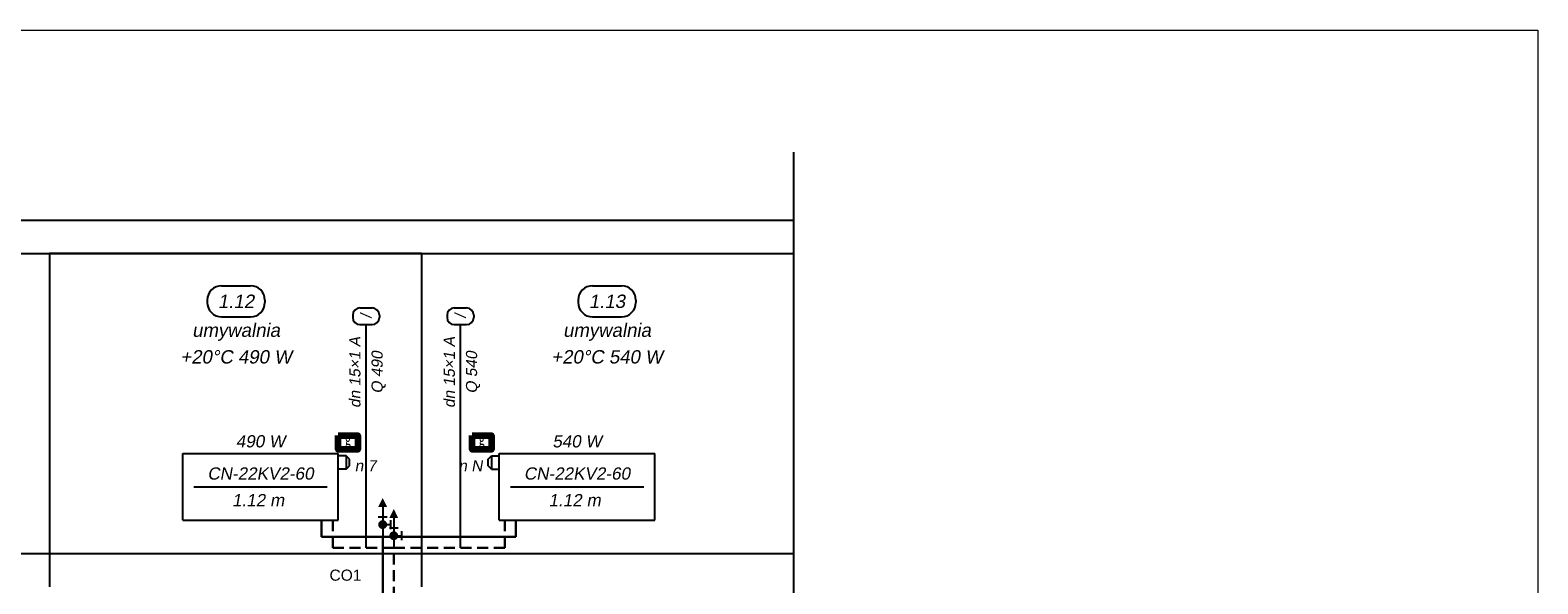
# Model space of a CAD drawing. Header units: millimetres. Extents: x 8949 to 48457, y -1077 to 15217.
# Tile 56 of 63: x 33297 to 34655, y 9551 to 10049. Entities that reach past the tile are written whole.
import ezdxf
from ezdxf.enums import TextEntityAlignment as Align

# ---------------------------------------------------------------- set-up
doc = ezdxf.new("R2010")
doc.units = ezdxf.units.MM
doc.linetypes.add('DASHED', pattern=[0.75, 0.5, -0.25])
for name, color, linetype, lineweight in [('0Z_OPISY', 7, 'Continuous', 9), ('__IS TERMOSTAT', 6, 'Continuous', 25), ('PRZEWODY_POWROT', 5, 'DASHED', 30), ('PRZEWODY_ZASILANIE', 1, 'Continuous', 30)]:
    doc.layers.add(name, color=color, linetype=linetype, lineweight=lineweight)
for name, color, linetype in [('ARMATURA', 7, 'Continuous'), ('ETYKIETY_ARMATURY', 2, 'Continuous'), ('ETYKIETY_POMIESZCZEN', 7, 'Continuous'), ('ETYKIETY_PRZEWODOW', 7, 'Continuous'), ('GRZEJNIKI', 7, 'Continuous'), ('POMIESZCZENIA', 8, 'Continuous'), ('STROPY', 7, 'Continuous'), ('URZADZENIA_I_AKCES_', 7, 'Continuous')]:
    doc.layers.add(name, color=color, linetype=linetype)
doc.styles.add('0', font='arial.ttf', dxfattribs={"height": 10})
doc.styles.add('1_50', font='simplex.shx', dxfattribs={"width": 0.6})
doc.styles.add('ETYKIETY_ARMATURY', font='arial.ttf', dxfattribs={"oblique": 10, "height": 10})
doc.styles.add('ETYKIETY_POMIESZCZEN', font='arial.ttf', dxfattribs={"oblique": 10, "height": 12})
doc.styles.add('ETYKIETY_PRZEWODOW', font='arial.ttf', dxfattribs={"oblique": 10, "height": 10})
doc.styles.add('GRZEJNIKI', font='arial.ttf', dxfattribs={"oblique": 10, "height": 11})

# ---------------------------------------------------------------- blocks, each defined once
blk = doc.blocks.new('ZAWTERMOSTVKR')
at = {"layer": 'ARMATURA', "linetype": 'Continuous'}
for p, q in [((7, 6), (0, 6)), ((10, 3), (7, 6)), ((7, 6), (7, -6)), ((10, -3), (10, 3)), ((7, -6), (0, -6)), ((7, -6), (10, -3))]:
    blk.add_line(p, q, dxfattribs=at)
blk = doc.blocks.new('ZAWTERMOSTVKL')
at = {"layer": 'ARMATURA', "linetype": 'Continuous'}
for p, q in [((-10, 3), (-7, 6)), ((-10, -3), (-10, 3)), ((-7, 6), (0, 6)), ((-7, 6), (-7, -6)), ((-7, -6), (-10, -3)), ((-7, -6), (0, -6))]:
    blk.add_line(p, q, dxfattribs=at)
blk = doc.blocks.new('ODPOW')
at = {"layer": 'URZADZENIA_I_AKCES_', "linetype": 'Continuous'}
for p, q in [((-4, 18), (4, 18)), ((0, 27), (0, 0)), ((7, 15), (7, 7)), ((4, 11), (7, 11))]:
    blk.add_line(p, q, dxfattribs=at)
at = {"layer": 'URZADZENIA_I_AKCES_', "linetype": 'Continuous', "const_width": 4}
blk.add_lwpolyline([(-2, 11, 1), (2, 11, 1)], format="xyb", close=True, dxfattribs=at)
at = {"layer": 'URZADZENIA_I_AKCES_', "linetype": 'Continuous'}
blk.add_solid([(-4, 27), (4, 27), (0, 35)], dxfattribs=at)
blk = doc.blocks.new('A$C6DEA4D90')
at = {"layer": '__IS TERMOSTAT', "color": 2, "lineweight": 90}
blk.add_lwpolyline([(-8.8, 12.8), (8.8, 12.8), (8.8, 0), (-8.8, 0)], close=True, dxfattribs=at)
at = {"layer": '__IS TERMOSTAT', "insert": (-2.7, 15.5), "char_height": 12, "attachment_point": 1, "style": '1_50'}
blk.add_mtext('{\\fCalibri|b0|i0|c238|p34;\\C2;g}', dxfattribs=at)

msp = doc.modelspace()

# ---------------------------------------------------------------- linework, layer by layer
at = {"layer": '0Z_OPISY'}
msp.add_lwpolyline([(26145.8, 10049), (34654.9, 10049), (34654.9, 8599.8), (26145.8, 8599.8)], close=True, dxfattribs=at)
at = {"layer": 'ETYKIETY_POMIESZCZEN', "ltscale": 20}
for p, q in [((33469.8, 9819), (33495.8, 9819)), ((33803.8, 9819), (33829.8, 9819)), ((33456.8, 9806), (33456.8, 9804)), ((33508.8, 9806), (33508.8, 9804)), ((33790.8, 9806), (33790.8, 9804)), ((33842.8, 9806), (33842.8, 9804)), ((33469.8, 9791), (33495.8, 9791)), ((33803.8, 9791), (33829.8, 9791))]:
    msp.add_line(p, q, dxfattribs=at)
at = {"layer": 'ETYKIETY_POMIESZCZEN'}
for centre, start, end in [((33469.8, 9806), 90, 180), ((33495.8, 9806), 0, 90), ((33803.8, 9806), 90, 180), ((33829.8, 9806), 0, 90), ((33469.8, 9804), 180, 270), ((33495.8, 9804), 270, 0), ((33803.8, 9804), 180, 270), ((33829.8, 9804), 270, 0)]:
    msp.add_arc(centre, 13, start, end, dxfattribs=at)
at = {"layer": 'ETYKIETY_PRZEWODOW', "ltscale": 20}
for p, q in [((33587.8, 9792.5), (33587.8, 9790.5)), ((33594.3, 9799), (33605.3, 9799)), ((33611.8, 9792.5), (33611.8, 9790.5)), ((33672.8, 9792.5), (33672.8, 9790.5)), ((33679.3, 9799), (33690.3, 9799)), ((33696.8, 9792.5), (33696.8, 9790.5)), ((33594.3, 9784), (33605.3, 9784)), ((33599.8, 9698), (33599.8, 9784)), ((33679.3, 9784), (33690.3, 9784)), ((33684.8, 9698), (33684.8, 9784)), ((33599.8, 9583), (33599.8, 9698)), ((33684.8, 9583), (33684.8, 9698))]:
    msp.add_line(p, q, dxfattribs=at)
at = {"layer": 'ETYKIETY_PRZEWODOW'}
for centre, start, end in [((33594.3, 9792.5), 90, 180), ((33594.3, 9790.5), 180, 270), ((33605.3, 9792.5), 0, 90), ((33605.3, 9790.5), 270, 0), ((33679.3, 9792.5), 90, 180), ((33679.3, 9790.5), 180, 270), ((33690.3, 9792.5), 0, 90), ((33690.3, 9790.5), 270, 0)]:
    msp.add_arc(centre, 6.5, start, end, dxfattribs=at)
at = {"layer": 'GRZEJNIKI', "ltscale": 20}
for p, q in [((33434.8, 9668), (33574.8, 9668)), ((33434.8, 9608), (33434.8, 9668)), ((33434.8, 9668), (33574.8, 9668)), ((33434.8, 9608), (33434.8, 9668)), ((33574.8, 9608), (33574.8, 9668)), ((33574.8, 9608), (33574.8, 9668)), ((33719.8, 9668), (33859.8, 9668)), ((33719.8, 9608), (33719.8, 9668)), ((33719.8, 9668), (33859.8, 9668)), ((33719.8, 9608), (33719.8, 9668)), ((33859.8, 9608), (33859.8, 9668)), ((33859.8, 9608), (33859.8, 9668)), ((33444.8, 9638), (33564.8, 9638)), ((33729.8, 9638), (33849.8, 9638)), ((33434.8, 9608), (33574.8, 9608)), ((33434.8, 9608), (33574.8, 9608)), ((33719.8, 9608), (33859.8, 9608)), ((33719.8, 9608), (33859.8, 9608))]:
    msp.add_line(p, q, dxfattribs=at)
at = {"layer": 'POMIESZCZENIA', "ltscale": 20}
for p, q in [((33984.8, 9939.1), (33984.8, 8878.6)), ((33649.8, 9848), (33314.8, 9848)), ((33314.8, 9848), (33314.8, 9548)), ((33649.8, 9848), (33649.8, 9548)), ((33649.8, 9848), (33984.8, 9848)), ((33649.8, 9848), (33649.8, 9548))]:
    msp.add_line(p, q, dxfattribs=at)
at = {"layer": 'PRZEWODY_POWROT', "ltscale": 20}
for p, q in [((33569.8, 9583), (33569.8, 9608)), ((33724.8, 9583), (33724.8, 9608)), ((33624.8, 9583), (33569.8, 9583)), ((33624.8, 9283), (33624.8, 9583)), ((33724.8, 9583), (33624.8, 9583))]:
    msp.add_line(p, q, dxfattribs=at)
at = {"layer": 'PRZEWODY_ZASILANIE', "ltscale": 20}
for p, q in [((33559.8, 9593), (33559.8, 9608)), ((33734.8, 9593), (33734.8, 9608)), ((33614.8, 9593), (33559.8, 9593)), ((33734.8, 9593), (33614.8, 9593)), ((33614.8, 9293), (33614.8, 9593))]:
    msp.add_line(p, q, dxfattribs=at)
at = {"layer": 'STROPY', "ltscale": 20}
for p, q in [((26339.5, 9878), (33984.8, 9878)), ((26339.5, 9848), (33984.8, 9848)), ((26339.5, 9578), (33984.8, 9578))]:
    msp.add_line(p, q, dxfattribs=at)

# ---------------------------------------------------------------- block references
for name, p in [('ZAWTERMOSTVKR', (33574.8, 9660)), ('ZAWTERMOSTVKL', (33719.8, 9660)), ('ODPOW', (33614.8, 9593)), ('ODPOW', (33624.8, 9583))]:
    msp.add_blockref(name, p)
at = {"layer": '__IS TERMOSTAT'}
for p in [(33583.6, 9671.5), (33704.1, 9671.5)]:
    msp.add_blockref('A$C6DEA4D90', p, dxfattribs=at)

# ---------------------------------------------------------------- texts
at = {"style": '0'}
msp.add_text('CO1', height=10, dxfattribs=at).set_placement((33581.3, 9558.5), align=Align.MIDDLE_CENTER)
at = {"layer": 'ETYKIETY_ARMATURY', "style": 'ETYKIETY_ARMATURY', "oblique": 10}
for s, p in [('n 7', (33599.3, 9657)), ('n N', (33693.8, 9657))]:
    msp.add_text(s, height=10, dxfattribs=at).set_placement(p, align=Align.MIDDLE_CENTER)
at = {"layer": 'ETYKIETY_POMIESZCZEN', "style": 'ETYKIETY_POMIESZCZEN', "oblique": 10}
for s, p in [('1.12', (33482.8, 9805)), ('1.13', (33816.8, 9805)), ('umywalnia', (33482.8, 9779)), ('umywalnia', (33816.8, 9779)), ('+20°C 490 W', (33482.8, 9755)), ('+20°C 540 W', (33816.8, 9755))]:
    msp.add_text(s, height=12, dxfattribs=at).set_placement(p, align=Align.MIDDLE_CENTER)
at = {"layer": 'ETYKIETY_PRZEWODOW', "style": 'ETYKIETY_PRZEWODOW', "oblique": 10}
for s, p in [('/', (33599.8, 9791.5)), ('/', (33684.8, 9791.5)), ('dn 15×1 A', (33589.8, 9741)), ('dn 15×1 A', (33674.8, 9741)), ('Q 490', (33609.8, 9741)), ('Q 540', (33694.8, 9741))]:
    msp.add_text(s, height=10, rotation=90, dxfattribs=at).set_placement(p, align=Align.MIDDLE_CENTER)
at = {"layer": 'GRZEJNIKI', "style": 'GRZEJNIKI', "oblique": 10}
for s, p in [('490 W', (33504.8, 9679)), ('540 W', (33789.8, 9679)), ('CN-22KV2-60', (33504.8, 9650)), ('CN-22KV2-60', (33789.8, 9650)), ('1.12 m ', (33504.8, 9626)), ('1.12 m ', (33789.8, 9626))]:
    msp.add_text(s, height=11, dxfattribs=at).set_placement(p, align=Align.MIDDLE_CENTER)

doc.saveas('drawing.dxf')
